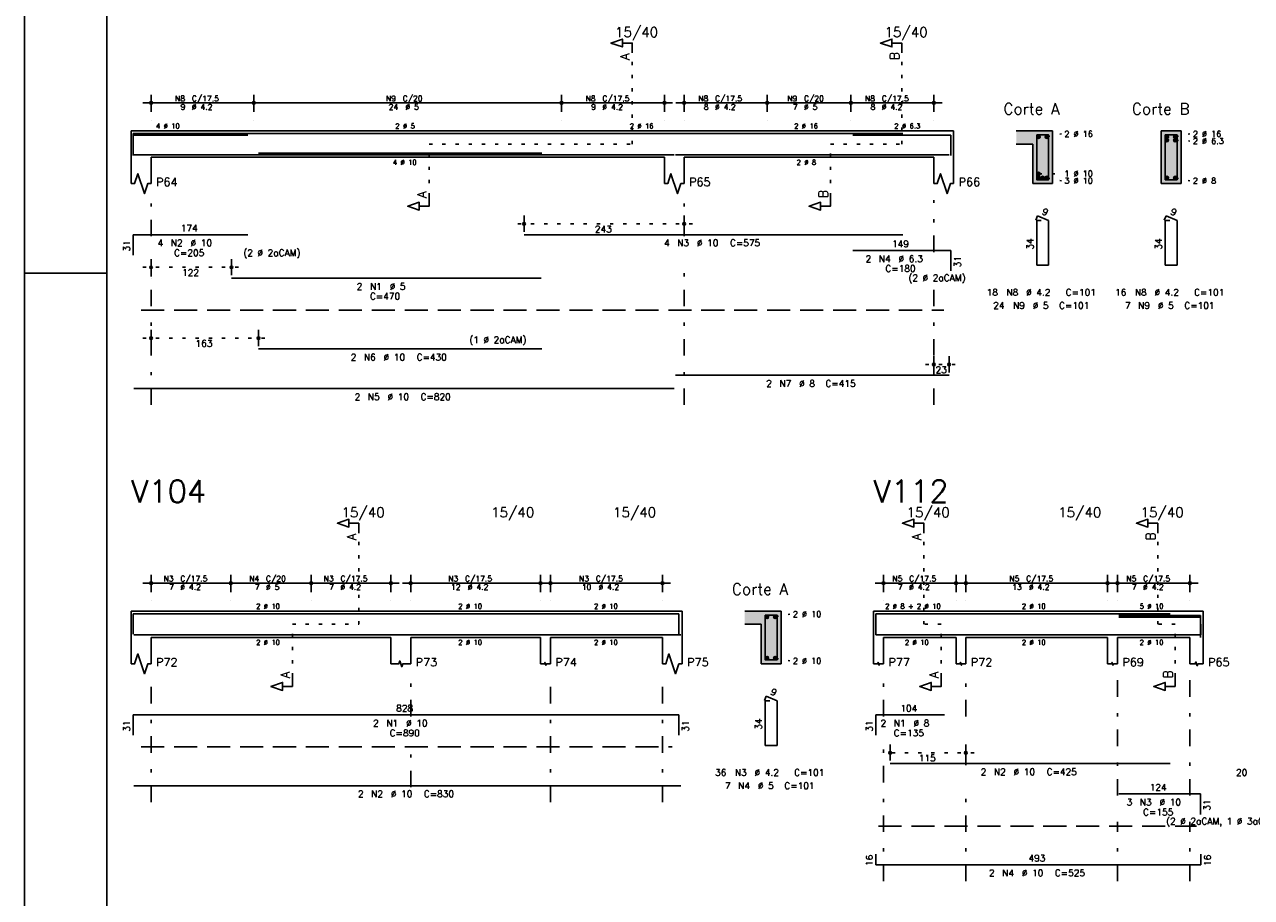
# Model space of a CAD drawing. Extents: x 0 to 119, y 0 to 84.
# Tile 3 of 11: x 0 to 37, y 40 to 67. Entities that reach past the tile are written whole.
import ezdxf

# ---------------------------------------------------------------- set-up
doc = ezdxf.new("R2010")
doc.units = 0
doc.header["$MEASUREMENT"] = 0
for name, pattern in [('ESTILO_TQS_0001', [1, 0.7, -0.3]), ('ESTILO_TQS_0002', [0.4, 0.1, -0.3]), ('ESTILO_TQS_0003', [1.5, 0.5, -0.4, 0.1, -0.5])]:
    doc.linetypes.add(name, pattern=pattern)
for name, color, linetype in [('1', 1, 'CONTINUOUS'), ('2', 2, 'CONTINUOUS'), ('4', 4, 'CONTINUOUS'), ('6', 6, 'CONTINUOUS'), ('7', 7, 'CONTINUOUS'), ('8', 8, 'CONTINUOUS'), ('9', 9, 'CONTINUOUS')]:
    doc.layers.add(name, color=color, linetype=linetype)
doc.styles.get("Standard").update_dxf_attribs({"font": 'ROMANS.SHX'})

msp = doc.modelspace()

# ---------------------------------------------------------------- linework, layer by layer
at = {"layer": '1', "linetype": 'Continuous'}
for p, q in [((0, 0), (0, 84.1)), ((0, 59.4), (2.5, 59.4))]:
    msp.add_line(p, q, dxfattribs=at)
at = {"layer": '1', "linetype": 'ESTILO_TQS_0002'}
for p, q in [((18.445, 63.32), (18.445, 66.09)), ((26.625, 63.32), (26.625, 66.09)), ((12.28, 61.735), (12.28, 63.32)), ((12.28, 63.32), (18.445, 63.32)), ((24.46, 61.735), (24.46, 63.32)), ((24.46, 63.32), (26.625, 63.32)), ((31.025, 63.545), (31.47, 63.63)), ((34.925, 63.545), (35.37, 63.63)), ((34.925, 63.44), (35.37, 63.414)), ((30.775, 62.415), (31.47, 62.426)), ((31.025, 62.295), (31.47, 62.21)), ((34.925, 62.295), (35.37, 62.21)), ((20.27, 60.9), (14.91, 60.9)), ((3.59, 59.58), (6.533, 59.58)), ((3.59, 57.43), (7.35, 57.43)), ((27.35, 56.63), (28.31, 56.63)), ((10.145, 48.74), (10.145, 51.51)), ((27.296, 48.74), (27.296, 51.51)), ((34.396, 48.74), (34.396, 51.51)), ((22.785, 48.965), (23.23, 49.05)), ((8.13, 47.155), (8.13, 48.74)), ((8.13, 48.74), (10.145, 48.74)), ((27.821, 48.74), (27.296, 48.74)), ((27.821, 47.155), (27.821, 48.74)), ((34.921, 48.74), (34.396, 48.74)), ((34.921, 47.155), (34.921, 48.74)), ((22.785, 47.715), (23.23, 47.63)), ((28.821, 44.84), (26.021, 44.84))]:
    msp.add_line(p, q, dxfattribs=at)
at = {"layer": '1', "linetype": 'ESTILO_TQS_0001'}
for p, q in [((3.54, 58.275), (27.9, 58.275)), ((3.54, 45.015), (19.66, 45.015)), ((25.921, 42.615), (35.571, 42.615))]:
    msp.add_line(p, q, dxfattribs=at)
at = {"layer": '1', "linetype": 'Continuous'}
for centre in [(30.775, 63.545), (31.025, 63.545), (34.675, 63.545), (34.675, 63.44), (34.925, 63.545), (34.925, 63.44), (30.775, 62.415), (30.775, 62.295), (30.9, 62.295), (31.025, 62.295), (34.675, 62.295), (34.925, 62.295), (22.535, 48.965), (22.785, 48.965), (22.535, 47.715), (22.785, 47.715)]:
    msp.add_circle(centre, 0.05, dxfattribs=at)
at = {"layer": '2', "linetype": 'Continuous'}
for p, q in [((3.84, 64.3), (3.84, 64.82)), ((6.96, 64.3), (6.96, 64.82)), ((6.96, 64.3), (6.96, 64.82)), ((16.3, 64.3), (16.3, 64.82)), ((16.3, 64.3), (16.3, 64.82)), ((19.42, 64.3), (19.42, 64.82)), ((20.02, 64.3), (20.02, 64.82)), ((22.54, 64.3), (22.54, 64.82)), ((22.54, 64.3), (22.54, 64.82)), ((25.08, 64.3), (25.08, 64.82)), ((25.08, 64.3), (25.08, 64.82)), ((27.6, 64.3), (27.6, 64.82)), ((3.59, 64.57), (7.21, 64.57)), ((6.71, 64.57), (16.55, 64.57)), ((16.05, 64.57), (19.67, 64.57)), ((19.77, 64.57), (22.79, 64.57)), ((22.29, 64.57), (25.33, 64.57)), ((24.83, 64.57), (27.85, 64.57)), ((3.24, 63.72), (3.24, 62.92)), ((3.24, 63.72), (3.84, 63.72)), ((3.84, 64.05), (3.84, 64.05)), ((3.84, 63.72), (19.42, 63.72)), ((6.96, 64.05), (6.96, 64.05)), ((6.96, 64.05), (6.96, 64.05)), ((16.3, 64.05), (16.3, 64.05)), ((16.3, 64.05), (16.3, 64.05)), ((19.42, 64.05), (19.42, 64.05)), ((19.42, 63.72), (20.02, 63.72)), ((20.02, 64.05), (20.02, 64.05)), ((20.02, 63.72), (27.6, 63.72)), ((22.54, 64.05), (22.54, 64.05)), ((22.54, 64.05), (22.54, 64.05)), ((25.08, 64.05), (25.08, 64.05)), ((25.08, 64.05), (25.08, 64.05)), ((27.6, 64.05), (27.6, 64.05)), ((27.6, 63.72), (28.2, 63.72)), ((28.2, 63.72), (28.2, 62.92)), ((31.2, 63.72), (30.1, 63.72)), ((31.2, 62.12), (31.2, 63.72)), ((35.1, 63.72), (34.5, 63.72)), ((34.5, 63.72), (34.5, 62.12)), ((35.1, 62.12), (35.1, 63.72)), ((30.1, 63.32), (30.6, 63.32)), ((30.6, 63.32), (30.6, 62.12)), ((3.24, 62.92), (3.24, 62.12)), ((3.84, 62.92), (19.42, 62.92)), ((3.84, 62.92), (3.84, 62.12)), ((19.42, 62.92), (19.42, 62.12)), ((20.02, 62.92), (27.6, 62.92)), ((20.02, 62.92), (20.02, 62.12)), ((27.6, 62.92), (27.6, 62.12)), ((28.2, 62.92), (28.2, 62.12)), ((30.6, 62.12), (31.2, 62.12)), ((34.5, 62.12), (35.1, 62.12)), ((15.16, 60.66), (15.16, 61.15)), ((20.02, 60.66), (20.02, 61.15)), ((15.16, 60.56), (15.16, 60.56)), ((20.02, 60.56), (20.02, 60.56)), ((3.84, 59.34), (3.84, 59.83)), ((6.283, 59.34), (6.283, 59.83)), ((3.84, 59.24), (3.84, 59.24)), ((6.283, 59.24), (6.283, 59.24)), ((3.84, 57.19), (3.84, 57.68)), ((7.1, 57.19), (7.1, 57.68)), ((3.84, 57.09), (3.84, 57.09)), ((7.1, 57.09), (7.1, 57.09)), ((27.6, 56.39), (27.6, 56.88)), ((28.06, 56.39), (28.06, 56.88)), ((27.6, 56.29), (27.6, 56.29)), ((28.06, 56.29), (28.06, 56.29)), ((3.59, 49.99), (6.51, 49.99)), ((3.84, 49.72), (3.84, 50.24)), ((6.01, 49.99), (8.95, 49.99)), ((6.26, 49.72), (6.26, 50.24)), ((6.26, 49.72), (6.26, 50.24)), ((8.45, 49.99), (11.37, 49.99)), ((8.7, 49.72), (8.7, 50.24)), ((8.7, 49.72), (8.7, 50.24)), ((11.12, 49.72), (11.12, 50.24)), ((11.47, 49.99), (15.91, 49.99)), ((11.72, 49.72), (11.72, 50.24)), ((15.66, 49.72), (15.66, 50.24)), ((15.71, 49.99), (19.61, 49.99)), ((15.96, 49.72), (15.96, 50.24)), ((19.36, 49.72), (19.36, 50.24)), ((25.821, 49.99), (28.521, 49.99)), ((26.071, 49.72), (26.071, 50.24)), ((28.271, 49.72), (28.271, 50.24)), ((28.321, 49.99), (33.121, 49.99)), ((28.571, 49.72), (28.571, 50.24)), ((32.871, 49.72), (32.871, 50.24)), ((32.921, 49.99), (35.621, 49.99)), ((33.171, 49.72), (33.171, 50.24)), ((35.371, 49.72), (35.371, 50.24)), ((3.84, 49.47), (3.84, 49.47)), ((6.26, 49.47), (6.26, 49.47)), ((6.26, 49.47), (6.26, 49.47)), ((8.7, 49.47), (8.7, 49.47)), ((8.7, 49.47), (8.7, 49.47)), ((11.12, 49.47), (11.12, 49.47)), ((11.72, 49.47), (11.72, 49.47)), ((15.66, 49.47), (15.66, 49.47)), ((15.96, 49.47), (15.96, 49.47)), ((19.36, 49.47), (19.36, 49.47)), ((26.071, 49.47), (26.071, 49.47)), ((28.271, 49.47), (28.271, 49.47)), ((28.571, 49.47), (28.571, 49.47)), ((32.871, 49.47), (32.871, 49.47)), ((33.171, 49.47), (33.171, 49.47)), ((35.371, 49.47), (35.371, 49.47)), ((3.24, 49.14), (3.24, 48.34)), ((3.24, 49.14), (3.84, 49.14)), ((3.84, 49.14), (11.12, 49.14)), ((11.12, 49.14), (11.72, 49.14)), ((11.72, 49.14), (15.66, 49.14)), ((15.66, 49.14), (15.96, 49.14)), ((15.96, 49.14), (19.36, 49.14)), ((19.36, 49.14), (19.96, 49.14)), ((19.96, 49.14), (19.96, 48.34)), ((22.96, 49.14), (21.86, 49.14)), ((22.96, 47.54), (22.96, 49.14)), ((25.771, 49.14), (25.771, 48.34)), ((25.771, 49.14), (26.071, 49.14)), ((26.071, 49.14), (28.271, 49.14)), ((28.271, 49.14), (28.571, 49.14)), ((28.571, 49.14), (32.871, 49.14)), ((32.871, 49.14), (33.171, 49.14)), ((33.171, 49.14), (35.371, 49.14)), ((35.371, 49.14), (35.771, 49.14)), ((35.771, 49.14), (35.771, 48.34)), ((21.86, 48.74), (22.36, 48.74)), ((22.36, 48.74), (22.36, 47.54)), ((3.24, 48.34), (3.24, 47.54)), ((3.84, 48.34), (11.12, 48.34)), ((3.84, 48.34), (3.84, 47.54)), ((11.12, 48.34), (11.12, 47.54)), ((11.72, 48.34), (15.66, 48.34)), ((11.72, 48.34), (11.72, 47.54)), ((15.66, 48.34), (15.66, 47.54)), ((15.96, 48.34), (19.36, 48.34)), ((15.96, 48.34), (15.96, 47.54)), ((19.36, 48.34), (19.36, 47.54)), ((19.96, 48.34), (19.96, 47.54)), ((25.771, 48.34), (25.771, 47.54)), ((26.071, 48.34), (28.271, 48.34)), ((26.071, 48.34), (26.071, 47.54)), ((28.271, 48.34), (28.271, 47.54)), ((28.571, 48.34), (32.871, 48.34)), ((28.571, 48.34), (28.571, 47.54)), ((32.871, 48.34), (32.871, 47.54)), ((33.171, 48.34), (35.371, 48.34)), ((33.171, 48.34), (33.171, 47.54)), ((35.371, 48.34), (35.371, 47.54)), ((35.771, 48.34), (35.771, 47.54)), ((22.36, 47.54), (22.96, 47.54)), ((26.271, 44.6), (26.271, 45.09)), ((28.571, 44.6), (28.571, 45.09)), ((26.271, 44.5), (26.271, 44.5)), ((28.571, 44.5), (28.571, 44.5))]:
    msp.add_line(p, q, dxfattribs=at)
at = {"layer": '2', "linetype": 'ESTILO_TQS_0003'}
for p, q in [((3.84, 60.522), (3.84, 61.62)), ((20.02, 60.522), (20.02, 61.62)), ((27.6, 60.042), (27.6, 61.62)), ((3.84, 55.4), (3.84, 59.718)), ((20.02, 55.4), (20.02, 59.718)), ((27.6, 55.4), (27.6, 59.238)), ((3.84, 43.34), (3.84, 47.04)), ((11.72, 45.942), (11.72, 47.04)), ((15.96, 43.34), (15.96, 47.04)), ((19.36, 43.34), (19.36, 47.04)), ((26.071, 45.942), (26.071, 47.04)), ((28.571, 45.942), (28.571, 47.04)), ((33.171, 43.542), (33.171, 47.04)), ((35.371, 43.542), (35.371, 47.04)), ((11.72, 43.792), (11.72, 45.138)), ((26.071, 40.94), (26.071, 45.138)), ((28.571, 44.462), (28.571, 45.138)), ((28.571, 40.94), (28.571, 43.658)), ((33.171, 40.94), (33.171, 42.738)), ((35.371, 40.94), (35.371, 42.738))]:
    msp.add_line(p, q, dxfattribs=at)
at = {"layer": '2', "linetype": 'Continuous'}
for points in [[(18.445, 66.09), (18.445, 66.39), (18.145, 66.39), (18.145, 66.27), (17.795, 66.39), (18.145, 66.51), (18.145, 66.39)], [(26.625, 66.09), (26.625, 66.39), (26.325, 66.39), (26.325, 66.27), (25.975, 66.39), (26.325, 66.51), (26.325, 66.39)], [(3.24, 62.12), (3.34, 62.12), (3.44, 62.42), (3.64, 61.82), (3.74, 62.12), (3.84, 62.12)], [(19.42, 62.12), (19.52, 62.12), (19.62, 62.42), (19.82, 61.82), (19.92, 62.12), (20.02, 62.12)], [(27.6, 62.12), (27.7, 62.12), (27.8, 62.42), (28, 61.82), (28.1, 62.12), (28.2, 62.12)], [(12.28, 61.735), (12.28, 61.435), (11.98, 61.435), (11.98, 61.315), (11.63, 61.435), (11.98, 61.555), (11.98, 61.435)], [(24.46, 61.735), (24.46, 61.435), (24.16, 61.435), (24.16, 61.315), (23.81, 61.435), (24.16, 61.555), (24.16, 61.435)], [(10.145, 51.51), (10.145, 51.81), (9.845, 51.81), (9.845, 51.69), (9.495, 51.81), (9.845, 51.93), (9.845, 51.81)], [(27.296, 51.51), (27.296, 51.81), (26.996, 51.81), (26.996, 51.69), (26.646, 51.81), (26.996, 51.93), (26.996, 51.81)], [(34.396, 51.51), (34.396, 51.81), (34.096, 51.81), (34.096, 51.69), (33.746, 51.81), (34.096, 51.93), (34.096, 51.81)], [(3.24, 47.54), (3.34, 47.54), (3.44, 47.84), (3.64, 47.24), (3.74, 47.54), (3.84, 47.54)], [(19.36, 47.54), (19.46, 47.54), (19.56, 47.84), (19.76, 47.24), (19.86, 47.54), (19.96, 47.54)], [(11.12, 47.54), (11.36, 47.54), (11.39, 47.63), (11.45, 47.45), (11.48, 47.54), (11.72, 47.54)], [(15.66, 47.54), (15.78, 47.54), (15.795, 47.585), (15.825, 47.495), (15.84, 47.54), (15.96, 47.54)], [(25.771, 47.54), (25.891, 47.54), (25.906, 47.585), (25.936, 47.495), (25.951, 47.54), (26.071, 47.54)], [(28.271, 47.54), (28.391, 47.54), (28.406, 47.585), (28.436, 47.495), (28.451, 47.54), (28.571, 47.54)], [(32.871, 47.54), (32.991, 47.54), (33.006, 47.585), (33.036, 47.495), (33.051, 47.54), (33.171, 47.54)], [(35.371, 47.54), (35.531, 47.54), (35.551, 47.6), (35.591, 47.48), (35.611, 47.54), (35.771, 47.54)], [(8.13, 47.155), (8.13, 46.855), (7.83, 46.855), (7.83, 46.735), (7.48, 46.855), (7.83, 46.975), (7.83, 46.855)], [(27.821, 47.155), (27.821, 46.855), (27.521, 46.855), (27.521, 46.735), (27.171, 46.855), (27.521, 46.975), (27.521, 46.855)], [(34.921, 47.155), (34.921, 46.855), (34.621, 46.855), (34.621, 46.735), (34.271, 46.855), (34.621, 46.975), (34.621, 46.855)]]:
    msp.add_lwpolyline(points, dxfattribs=at)
for centre, radius in [((3.84, 64.57), 0.0416), ((3.84, 64.57), 0.0208), ((6.96, 64.57), 0.0416), ((6.96, 64.57), 0.0416), ((6.96, 64.57), 0.0208), ((6.96, 64.57), 0.0208), ((16.3, 64.57), 0.0416), ((16.3, 64.57), 0.0416), ((16.3, 64.57), 0.0208), ((16.3, 64.57), 0.0208), ((19.42, 64.57), 0.0416), ((19.42, 64.57), 0.0208), ((20.02, 64.57), 0.0416), ((20.02, 64.57), 0.0208), ((22.54, 64.57), 0.0416), ((22.54, 64.57), 0.0416), ((22.54, 64.57), 0.0208), ((22.54, 64.57), 0.0208), ((25.08, 64.57), 0.0416), ((25.08, 64.57), 0.0416), ((25.08, 64.57), 0.0208), ((25.08, 64.57), 0.0208), ((27.6, 64.57), 0.0416), ((27.6, 64.57), 0.0208), ((15.16, 60.9), 0.04), ((15.16, 60.9), 0.02), ((20.02, 60.9), 0.04), ((20.02, 60.9), 0.02), ((3.84, 59.58), 0.04), ((3.84, 59.58), 0.02), ((6.283, 59.58), 0.04), ((6.283, 59.58), 0.02), ((3.84, 57.43), 0.04), ((3.84, 57.43), 0.02), ((7.1, 57.43), 0.04), ((7.1, 57.43), 0.02), ((27.6, 56.63), 0.04), ((27.6, 56.63), 0.02), ((28.06, 56.63), 0.04), ((28.06, 56.63), 0.02), ((3.84, 49.99), 0.0416), ((3.84, 49.99), 0.0208), ((6.26, 49.99), 0.0416), ((6.26, 49.99), 0.0416), ((6.26, 49.99), 0.0208), ((6.26, 49.99), 0.0208), ((8.7, 49.99), 0.0416), ((8.7, 49.99), 0.0416), ((8.7, 49.99), 0.0208), ((8.7, 49.99), 0.0208), ((11.12, 49.99), 0.0416), ((11.12, 49.99), 0.0208), ((11.72, 49.99), 0.0416), ((11.72, 49.99), 0.0208), ((15.66, 49.99), 0.0416), ((15.66, 49.99), 0.0208), ((15.96, 49.99), 0.0416), ((15.96, 49.99), 0.0208), ((19.36, 49.99), 0.0416), ((19.36, 49.99), 0.0208), ((26.071, 49.99), 0.0416), ((26.071, 49.99), 0.0208), ((28.271, 49.99), 0.0416), ((28.271, 49.99), 0.0208), ((28.571, 49.99), 0.0416), ((28.571, 49.99), 0.0208), ((32.871, 49.99), 0.0416), ((32.871, 49.99), 0.0208), ((33.171, 49.99), 0.0416), ((33.171, 49.99), 0.0208), ((35.371, 49.99), 0.0416), ((35.371, 49.99), 0.0208), ((26.271, 44.84), 0.04), ((26.271, 44.84), 0.02), ((28.571, 44.84), 0.04), ((28.571, 44.84), 0.02)]:
    msp.add_circle(centre, radius, dxfattribs=at)
at = {"layer": '4', "linetype": 'Continuous'}
for p, q in [((3.3, 63.02), (3.3, 63.64)), ((3.3, 63.64), (6.78, 63.64)), ((3.3, 62.97), (3.3, 63.59)), ((3.3, 63.59), (6.78, 63.59)), ((6.283, 63.64), (15.683, 63.64)), ((15.16, 63.64), (26.66, 63.64)), ((25.138, 63.59), (28.118, 63.59)), ((28.118, 63.59), (28.118, 62.97)), ((3.32, 63), (19.72, 63)), ((7.1, 63.05), (15.7, 63.05)), ((7.1, 63), (15.7, 63)), ((19.76, 63), (28.06, 63)), ((3.3, 48.44), (3.3, 49.06)), ((3.3, 49.06), (19.86, 49.06)), ((19.86, 49.06), (19.86, 48.44)), ((25.841, 48.44), (25.841, 49.06)), ((25.841, 49.06), (27.921, 49.06)), ((26.271, 49.06), (34.771, 49.06)), ((33.209, 49.01), (35.689, 49.01)), ((33.209, 48.96), (35.689, 48.96)), ((35.689, 49.01), (35.689, 48.39)), ((35.689, 48.96), (35.689, 48.34)), ((3.32, 48.42), (19.92, 48.42)), ((25.841, 48.74), (25.841, 48.42)), ((25.841, 48.42), (35.701, 48.42)), ((35.701, 48.42), (35.701, 48.74))]:
    msp.add_line(p, q, dxfattribs=at)
for points in [[(30.72, 63.6), (30.72, 62.24), (31.08, 62.24), (31.08, 63.6), (30.72, 63.6)], [(34.62, 63.6), (34.62, 62.24), (34.98, 62.24), (34.98, 63.6), (34.62, 63.6)], [(22.48, 49.02), (22.48, 47.66), (22.84, 47.66), (22.84, 49.02), (22.48, 49.02)]]:
    msp.add_lwpolyline(points, dxfattribs=at)
at = {"layer": '6', "linetype": 'Continuous'}
for p, q in [((30.748, 61.14), (30.694, 61.011)), ((31.08, 61), (30.748, 61.14)), ((34.648, 61.14), (34.594, 61.011)), ((34.98, 61), (34.648, 61.14)), ((30.86, 61), (30.72, 61)), ((30.72, 61), (30.72, 59.64)), ((31.08, 59.64), (31.08, 61)), ((34.76, 61), (34.62, 61)), ((34.62, 61), (34.62, 59.64)), ((34.98, 59.64), (34.98, 61)), ((3.3, 59.95), (3.3, 60.57)), ((3.3, 60.57), (6.78, 60.57)), ((15.16, 60.57), (26.66, 60.57)), ((25.138, 60.09), (28.118, 60.09)), ((28.118, 60.09), (28.118, 59.47)), ((30.72, 59.64), (31.08, 59.64)), ((34.62, 59.64), (34.98, 59.64)), ((6.283, 59.25), (15.683, 59.25)), ((7.1, 57.1), (15.7, 57.1)), ((19.76, 56.3), (28.06, 56.3)), ((3.32, 55.9), (19.72, 55.9)), ((22.508, 46.56), (22.454, 46.431)), ((22.84, 46.42), (22.508, 46.56)), ((22.62, 46.42), (22.48, 46.42)), ((22.48, 46.42), (22.48, 45.06)), ((22.84, 45.06), (22.84, 46.42)), ((3.3, 45.37), (3.3, 45.99)), ((3.3, 45.99), (19.86, 45.99)), ((19.86, 45.99), (19.86, 45.37)), ((25.841, 45.37), (25.841, 45.99)), ((25.841, 45.99), (27.921, 45.99)), ((22.48, 45.06), (22.84, 45.06)), ((26.271, 44.51), (34.771, 44.51)), ((3.32, 43.84), (19.92, 43.84)), ((33.209, 43.59), (35.689, 43.59)), ((35.689, 43.59), (35.689, 42.97)), ((25.841, 41.76), (25.841, 41.44)), ((35.701, 41.44), (35.701, 41.76)), ((25.841, 41.44), (35.701, 41.44))]:
    msp.add_line(p, q, dxfattribs=at)
at = {"layer": '8', "linetype": 'Continuous'}
msp.add_line((2.5, 83.1), (2.5, 1), dxfattribs=at)
at = {"layer": '9', "linetype": 'Continuous'}
for points in [[(30.6, 63.32), (31.2, 63.72), (30.1, 63.72)], [(30.6, 63.32), (30.1, 63.72), (30.1, 63.32)], [(30.6, 63.32), (31.2, 62.12), (31.2, 63.72)], [(35.1, 62.12), (35.1, 63.72), (34.5, 63.72)], [(35.1, 62.12), (34.5, 63.72), (34.5, 62.12)], [(30.6, 63.32), (30.6, 62.12), (31.2, 62.12)], [(30.825, 63.545), (30.75, 63.588), (30.728, 63.562)], [(30.825, 63.545), (30.728, 63.562), (30.728, 63.528)], [(30.825, 63.545), (30.728, 63.528), (30.75, 63.502)], [(30.825, 63.545), (30.784, 63.594), (30.75, 63.588)], [(30.825, 63.545), (30.75, 63.502), (30.784, 63.496)], [(30.825, 63.545), (30.813, 63.577), (30.784, 63.594)], [(30.825, 63.545), (30.784, 63.496), (30.813, 63.513)], [(30.825, 63.545), (30.813, 63.513), (30.825, 63.545)], [(31.075, 63.545), (31, 63.588), (30.978, 63.562)], [(31.075, 63.545), (30.978, 63.562), (30.978, 63.528)], [(31.075, 63.545), (30.978, 63.528), (31, 63.502)], [(31.075, 63.545), (31.034, 63.594), (31, 63.588)], [(31.075, 63.545), (31, 63.502), (31.034, 63.496)], [(31.075, 63.545), (31.063, 63.577), (31.034, 63.594)], [(31.075, 63.545), (31.034, 63.496), (31.063, 63.513)], [(31.075, 63.545), (31.063, 63.513), (31.075, 63.545)], [(34.725, 63.545), (34.65, 63.588), (34.628, 63.562)], [(34.725, 63.545), (34.628, 63.562), (34.628, 63.528)], [(34.725, 63.545), (34.628, 63.528), (34.65, 63.502)], [(34.725, 63.44), (34.65, 63.483), (34.628, 63.457)], [(34.725, 63.44), (34.628, 63.457), (34.628, 63.423)], [(34.725, 63.44), (34.628, 63.423), (34.65, 63.396)], [(34.725, 63.545), (34.684, 63.594), (34.65, 63.588)], [(34.725, 63.545), (34.65, 63.502), (34.684, 63.496)], [(34.725, 63.44), (34.684, 63.489), (34.65, 63.483)], [(34.725, 63.44), (34.65, 63.396), (34.684, 63.391)], [(34.725, 63.545), (34.713, 63.577), (34.684, 63.594)], [(34.725, 63.545), (34.684, 63.496), (34.713, 63.513)], [(34.725, 63.44), (34.713, 63.472), (34.684, 63.489)], [(34.725, 63.44), (34.684, 63.391), (34.713, 63.408)], [(34.725, 63.545), (34.713, 63.513), (34.725, 63.545)], [(34.725, 63.44), (34.713, 63.408), (34.725, 63.44)], [(34.975, 63.545), (34.9, 63.588), (34.878, 63.562)], [(34.975, 63.545), (34.878, 63.562), (34.878, 63.528)], [(34.975, 63.545), (34.878, 63.528), (34.9, 63.502)], [(34.975, 63.44), (34.9, 63.483), (34.878, 63.457)], [(34.975, 63.44), (34.878, 63.457), (34.878, 63.423)], [(34.975, 63.44), (34.878, 63.423), (34.9, 63.396)], [(34.975, 63.545), (34.934, 63.594), (34.9, 63.588)], [(34.975, 63.545), (34.9, 63.502), (34.934, 63.496)], [(34.975, 63.44), (34.934, 63.489), (34.9, 63.483)], [(34.975, 63.44), (34.9, 63.396), (34.934, 63.391)], [(34.975, 63.545), (34.963, 63.577), (34.934, 63.594)], [(34.975, 63.545), (34.934, 63.496), (34.963, 63.513)], [(34.975, 63.44), (34.963, 63.472), (34.934, 63.489)], [(34.975, 63.44), (34.934, 63.391), (34.963, 63.408)], [(34.975, 63.545), (34.963, 63.513), (34.975, 63.545)], [(34.975, 63.44), (34.963, 63.408), (34.975, 63.44)], [(30.825, 62.415), (30.75, 62.458), (30.728, 62.432)], [(30.825, 62.415), (30.728, 62.432), (30.728, 62.398)], [(30.825, 62.415), (30.728, 62.398), (30.75, 62.372)], [(30.825, 62.295), (30.75, 62.338), (30.728, 62.312)], [(30.825, 62.295), (30.728, 62.312), (30.728, 62.278)], [(30.825, 62.295), (30.728, 62.278), (30.75, 62.252)], [(30.825, 62.415), (30.784, 62.464), (30.75, 62.458)], [(30.825, 62.415), (30.75, 62.372), (30.784, 62.366)], [(30.825, 62.295), (30.784, 62.344), (30.75, 62.338)], [(30.825, 62.295), (30.75, 62.252), (30.784, 62.246)], [(30.825, 62.415), (30.813, 62.447), (30.784, 62.464)], [(30.825, 62.415), (30.784, 62.366), (30.813, 62.383)], [(30.825, 62.295), (30.813, 62.327), (30.784, 62.344)], [(30.825, 62.295), (30.784, 62.246), (30.813, 62.263)], [(30.825, 62.415), (30.813, 62.383), (30.825, 62.415)], [(30.825, 62.295), (30.813, 62.263), (30.825, 62.295)], [(30.95, 62.295), (30.875, 62.338), (30.853, 62.312)], [(30.95, 62.295), (30.853, 62.312), (30.853, 62.278)], [(30.95, 62.295), (30.853, 62.278), (30.875, 62.252)], [(30.95, 62.295), (30.909, 62.344), (30.875, 62.338)], [(30.95, 62.295), (30.875, 62.252), (30.909, 62.246)], [(30.95, 62.295), (30.938, 62.327), (30.909, 62.344)], [(30.95, 62.295), (30.909, 62.246), (30.938, 62.263)], [(30.95, 62.295), (30.938, 62.263), (30.95, 62.295)], [(31.075, 62.295), (31, 62.338), (30.978, 62.312)], [(31.075, 62.295), (30.978, 62.312), (30.978, 62.278)], [(31.075, 62.295), (30.978, 62.278), (31, 62.252)], [(31.075, 62.295), (31.034, 62.344), (31, 62.338)], [(31.075, 62.295), (31, 62.252), (31.034, 62.246)], [(31.075, 62.295), (31.063, 62.327), (31.034, 62.344)], [(31.075, 62.295), (31.034, 62.246), (31.063, 62.263)], [(31.075, 62.295), (31.063, 62.263), (31.075, 62.295)], [(34.725, 62.295), (34.65, 62.338), (34.628, 62.312)], [(34.725, 62.295), (34.628, 62.312), (34.628, 62.278)], [(34.725, 62.295), (34.628, 62.278), (34.65, 62.252)], [(34.725, 62.295), (34.684, 62.344), (34.65, 62.338)], [(34.725, 62.295), (34.65, 62.252), (34.684, 62.246)], [(34.725, 62.295), (34.713, 62.327), (34.684, 62.344)], [(34.725, 62.295), (34.684, 62.246), (34.713, 62.263)], [(34.725, 62.295), (34.713, 62.263), (34.725, 62.295)], [(34.975, 62.295), (34.9, 62.338), (34.878, 62.312)], [(34.975, 62.295), (34.878, 62.312), (34.878, 62.278)], [(34.975, 62.295), (34.878, 62.278), (34.9, 62.252)], [(34.975, 62.295), (34.934, 62.344), (34.9, 62.338)], [(34.975, 62.295), (34.9, 62.252), (34.934, 62.246)], [(34.975, 62.295), (34.963, 62.327), (34.934, 62.344)], [(34.975, 62.295), (34.934, 62.246), (34.963, 62.263)], [(34.975, 62.295), (34.963, 62.263), (34.975, 62.295)], [(35.1, 62.12), (34.5, 62.12), (35.1, 62.12)], [(22.36, 48.74), (22.96, 49.14), (21.86, 49.14)], [(22.36, 48.74), (21.86, 49.14), (21.86, 48.74)], [(22.36, 48.74), (22.96, 47.54), (22.96, 49.14)], [(22.585, 48.965), (22.51, 49.008), (22.488, 48.982)], [(22.585, 48.965), (22.488, 48.982), (22.488, 48.948)], [(22.585, 48.965), (22.488, 48.948), (22.51, 48.922)], [(22.585, 48.965), (22.544, 49.014), (22.51, 49.008)], [(22.585, 48.965), (22.51, 48.922), (22.544, 48.916)], [(22.585, 48.965), (22.573, 48.997), (22.544, 49.014)], [(22.585, 48.965), (22.544, 48.916), (22.573, 48.933)], [(22.585, 48.965), (22.573, 48.933), (22.585, 48.965)], [(22.835, 48.965), (22.76, 49.008), (22.738, 48.982)], [(22.835, 48.965), (22.738, 48.982), (22.738, 48.948)], [(22.835, 48.965), (22.738, 48.948), (22.76, 48.922)], [(22.835, 48.965), (22.794, 49.014), (22.76, 49.008)], [(22.835, 48.965), (22.76, 48.922), (22.794, 48.916)], [(22.835, 48.965), (22.823, 48.997), (22.794, 49.014)], [(22.835, 48.965), (22.794, 48.916), (22.823, 48.933)], [(22.835, 48.965), (22.823, 48.933), (22.835, 48.965)], [(22.36, 48.74), (22.36, 47.54), (22.96, 47.54)], [(22.585, 47.715), (22.51, 47.758), (22.488, 47.732)], [(22.585, 47.715), (22.488, 47.732), (22.488, 47.698)], [(22.585, 47.715), (22.488, 47.698), (22.51, 47.672)], [(22.585, 47.715), (22.544, 47.764), (22.51, 47.758)], [(22.585, 47.715), (22.51, 47.672), (22.544, 47.666)], [(22.585, 47.715), (22.573, 47.747), (22.544, 47.764)], [(22.585, 47.715), (22.544, 47.666), (22.573, 47.683)], [(22.585, 47.715), (22.573, 47.683), (22.585, 47.715)], [(22.835, 47.715), (22.76, 47.758), (22.738, 47.732)], [(22.835, 47.715), (22.738, 47.732), (22.738, 47.698)], [(22.835, 47.715), (22.738, 47.698), (22.76, 47.672)], [(22.835, 47.715), (22.794, 47.764), (22.76, 47.758)], [(22.835, 47.715), (22.76, 47.672), (22.794, 47.666)], [(22.835, 47.715), (22.823, 47.747), (22.794, 47.764)], [(22.835, 47.715), (22.794, 47.666), (22.823, 47.683)], [(22.835, 47.715), (22.823, 47.683), (22.835, 47.715)]]:
    msp.add_solid(points, dxfattribs=at)

# ---------------------------------------------------------------- texts
at = {"layer": '2', "linetype": 'Continuous'}
for s, height, p in [('15/40', 0.3, (17.92, 66.57)), ('15/40', 0.3, (26.1, 66.57)), ('C/17.5', 0.17, (5.077, 64.621)), ('C/20', 0.17, (11.477, 64.621)), ('C/17.5', 0.17, (17.537, 64.621)), ('C/17.5', 0.17, (20.957, 64.621)), ('C/20', 0.17, (23.657, 64.621)), ('C/17.5', 0.17, (26.017, 64.621)), ('N8', 0.17, (4.567, 64.621)), ('9', 0.17, (4.737, 64.366)), ('%%c 4.2', 0.17, (5.077, 64.366)), ('N9', 0.17, (10.967, 64.621)), ('24', 0.17, (11.052, 64.366)), ('%%c 5', 0.17, (11.562, 64.366)), ('N8', 0.17, (17.027, 64.621)), ('9', 0.17, (17.197, 64.366)), ('%%c 4.2', 0.17, (17.537, 64.366)), ('N8', 0.17, (20.447, 64.621)), ('8', 0.17, (20.617, 64.366)), ('%%c 4.2', 0.17, (20.957, 64.366)), ('N9', 0.17, (23.147, 64.621)), ('7', 0.17, (23.317, 64.366)), ('%%c 5', 0.17, (23.657, 64.366)), ('N8', 0.17, (25.507, 64.621)), ('8', 0.17, (25.677, 64.366)), ('%%c 4.2', 0.17, (26.017, 64.366)), ('Corte A', 0.34, (29.71, 64.22)), ('Corte B', 0.34, (33.61, 64.22)), ('4 %%c 10', 0.15, (3.99, 63.795)), ('2 %%c 5', 0.15, (11.255, 63.795)), ('2 %%c 16', 0.15, (18.37, 63.795)), ('2 %%c 16', 0.15, (23.36, 63.795)), ('2 %%c 6.3', 0.15, (26.4, 63.795)), ('2 %%c 16', 0.18, (31.56, 63.54)), ('2 %%c 16', 0.18, (35.46, 63.54)), ('2 %%c 6.3', 0.18, (35.46, 63.324)), ('4 %%c 10', 0.15, (11.18, 62.695)), ('2 %%c 8', 0.15, (23.435, 62.695)), ('P64', 0.25, (3.99, 62.045)), ('P65', 0.25, (20.17, 62.045)), ('P66', 0.25, (28.35, 62.045)), ('3 %%c 10', 0.18, (31.56, 62.12)), ('1 %%c 10', 0.18, (31.56, 62.336)), ('2 %%c 8', 0.18, (35.46, 62.12)), ('174', 0.2, (4.74, 60.67)), ('243', 0.2, (17.31, 60.64)), ('4', 0.2, (4.04, 60.22)), ('N2', 0.2, (4.44, 60.22)), ('%%c 10', 0.2, (5.04, 60.22)), ('4', 0.2, (19.41, 60.22)), ('N3', 0.2, (19.81, 60.22)), ('%%c 10', 0.2, (20.41, 60.22)), ('C=575', 0.2, (21.41, 60.22)), ('149', 0.2, (26.328, 60.19)), ('C=205', 0.2, (4.54, 59.92)), ('(2 %%c 2aCAM)', 0.2, (6.64, 59.92)), ('2', 0.2, (25.528, 59.74)), ('N4', 0.2, (25.928, 59.74)), ('C=180', 0.2, (26.128, 59.44)), ('%%c 6.3', 0.2, (26.528, 59.74)), ('122', 0.2, (4.781, 59.32)), ('(2 %%c 2aCAM)', 0.2, (26.828, 59.16)), ('2', 0.2, (10.083, 58.9)), ('N1', 0.2, (10.483, 58.9)), ('%%c 5', 0.2, (11.083, 58.9)), ('18', 0.2, (29.2, 58.72)), ('N8', 0.2, (29.8, 58.72)), ('%%c 4.2', 0.2, (30.4, 58.72)), ('C=101', 0.2, (31.6, 58.72)), ('16', 0.2, (33.1, 58.72)), ('N8', 0.2, (33.7, 58.72)), ('%%c 4.2', 0.2, (34.3, 58.72)), ('C=101', 0.2, (35.5, 58.72)), ('C=470', 0.2, (10.483, 58.6)), ('24', 0.2, (29.4, 58.32)), ('N9', 0.2, (30, 58.32)), ('%%c 5', 0.2, (30.6, 58.32)), ('C=101', 0.2, (31.4, 58.32)), ('7', 0.2, (33.4, 58.32)), ('N9', 0.2, (33.8, 58.32)), ('%%c 5', 0.2, (34.4, 58.32)), ('C=101', 0.2, (35.2, 58.32)), ('163', 0.2, (5.19, 57.17)), ('(1 %%c 2aCAM)', 0.2, (13.5, 57.28)), ('2', 0.2, (9.9, 56.75)), ('N6', 0.2, (10.3, 56.75)), ('%%c 10', 0.2, (10.9, 56.75)), ('C=430', 0.2, (11.9, 56.75)), ('23', 0.2, (27.65, 56.37)), ('2', 0.2, (22.51, 55.95)), ('N7', 0.2, (22.91, 55.95)), ('%%c 8', 0.2, (23.51, 55.95)), ('C=415', 0.2, (24.31, 55.95)), ('2', 0.2, (10.02, 55.55)), ('N5', 0.2, (10.42, 55.55)), ('%%c 10', 0.2, (11.02, 55.55)), ('C=820', 0.2, (12.02, 55.55)), ('15/40', 0.3, (9.62, 51.99)), ('15/40', 0.3, (14.16, 51.99)), ('15/40', 0.3, (17.86, 51.99)), ('15/40', 0.3, (26.771, 51.99)), ('15/40', 0.3, (31.371, 51.99)), ('15/40', 0.3, (33.871, 51.99)), ('N3', 0.17, (4.217, 50.041)), ('7', 0.17, (4.387, 49.786)), ('C/17.5', 0.17, (4.727, 50.041)), ('%%c 4.2', 0.17, (4.727, 49.786)), ('N4', 0.17, (6.817, 50.041)), ('7', 0.17, (6.987, 49.786)), ('C/20', 0.17, (7.327, 50.041)), ('%%c 5', 0.17, (7.327, 49.786)), ('N3', 0.17, (9.077, 50.041)), ('7', 0.17, (9.247, 49.786)), ('C/17.5', 0.17, (9.587, 50.041)), ('%%c 4.2', 0.17, (9.587, 49.786)), ('N3', 0.17, (12.857, 50.041)), ('12', 0.17, (12.942, 49.786)), ('C/17.5', 0.17, (13.367, 50.041)), ('%%c 4.2', 0.17, (13.452, 49.786)), ('N3', 0.17, (16.827, 50.041)), ('10', 0.17, (16.912, 49.786)), ('C/17.5', 0.17, (17.337, 50.041)), ('%%c 4.2', 0.17, (17.422, 49.786)), ('Corte A', 0.34, (21.47, 49.64)), ('N5', 0.17, (26.338, 50.041)), ('7', 0.17, (26.508, 49.786)), ('%%c 4.2', 0.17, (26.848, 49.786)), ('C/17.5', 0.17, (26.848, 50.041)), ('N5', 0.17, (29.888, 50.041)), ('13', 0.17, (29.973, 49.786)), ('C/17.5', 0.17, (30.398, 50.041)), ('%%c 4.2', 0.17, (30.483, 49.786)), ('N5', 0.17, (33.438, 50.041)), ('7', 0.17, (33.608, 49.786)), ('%%c 4.2', 0.17, (33.948, 49.786)), ('C/17.5', 0.17, (33.948, 50.041)), ('2 %%c 10', 0.15, (7.03, 49.215)), ('2 %%c 10', 0.15, (13.165, 49.215)), ('2 %%c 10', 0.15, (17.285, 49.215)), ('2 %%c 8 + 2 %%c 10', 0.15, (26.121, 49.215)), ('2 %%c 10', 0.15, (30.271, 49.215)), ('5 %%c 10', 0.15, (33.846, 49.215)), ('2 %%c 10', 0.18, (23.32, 48.96)), ('2 %%c 10', 0.15, (7.03, 48.115)), ('2 %%c 10', 0.15, (13.165, 48.115)), ('2 %%c 10', 0.15, (17.285, 48.115)), ('2 %%c 10', 0.15, (26.721, 48.115)), ('2 %%c 10', 0.15, (30.271, 48.115)), ('2 %%c 10', 0.15, (33.846, 48.115)), ('P72', 0.25, (3.99, 47.465)), ('P73', 0.25, (11.87, 47.465)), ('P74', 0.25, (16.11, 47.465)), ('P75', 0.25, (20.11, 47.465)), ('2 %%c 10', 0.18, (23.32, 47.54)), ('P77', 0.25, (26.221, 47.465)), ('P72', 0.25, (28.721, 47.465)), ('P69', 0.25, (33.321, 47.465)), ('P65', 0.25, (35.921, 47.465)), ('828', 0.2, (11.28, 46.09)), ('104', 0.2, (26.581, 46.09)), ('2', 0.2, (10.58, 45.64)), ('N1', 0.2, (10.98, 45.64)), ('%%c 10', 0.2, (11.58, 45.64)), ('2', 0.2, (25.981, 45.64)), ('N1', 0.2, (26.381, 45.64)), ('%%c 8', 0.2, (26.981, 45.64)), ('C=890', 0.2, (11.08, 45.34)), ('C=135', 0.2, (26.381, 45.34)), ('115', 0.2, (27.141, 44.58)), ('36', 0.2, (20.96, 44.14)), ('N3', 0.2, (21.56, 44.14)), ('%%c 4.2', 0.2, (22.16, 44.14)), ('C=101', 0.2, (23.36, 44.14)), ('2', 0.2, (29.021, 44.16)), ('N2', 0.2, (29.421, 44.16)), ('%%c 10', 0.2, (30.021, 44.16)), ('C=425', 0.2, (31.021, 44.16)), ('20', 0.2, (36.771, 44.14)), ('%%c 5', 0.2, (22.26, 43.74)), ('C=101', 0.2, (23.06, 43.74)), ('2', 0.2, (10.12, 43.49)), ('N2', 0.2, (10.52, 43.49)), ('%%c 10', 0.2, (11.12, 43.49)), ('C=830', 0.2, (12.12, 43.49)), ('7', 0.2, (21.26, 43.74)), ('N4', 0.2, (21.66, 43.74)), ('124', 0.2, (34.149, 43.69)), ('3', 0.2, (33.449, 43.24)), ('N3', 0.2, (33.849, 43.24)), ('%%c 10', 0.2, (34.449, 43.24)), ('C=155', 0.2, (33.949, 42.94)), ('(2 %%c 2aCAM, 1 %%c 3aCAM)', 0.2, (34.649, 42.66)), ('493', 0.2, (30.471, 41.54)), ('2', 0.2, (29.271, 41.09)), ('N4', 0.2, (29.671, 41.09)), ('%%c 10', 0.2, (30.271, 41.09)), ('C=525', 0.2, (31.271, 41.09))]:
    msp.add_text(s, height=height, dxfattribs=at).set_placement(p)
for s, height, rotation, p in [('A', 0.272, 90, (18.363, 65.872)), ('B', 0.272, 90, (26.543, 65.872)), ('A', 0.272, 90, (12.198, 61.681)), ('B', 0.272, 90, (24.378, 61.681)), ('9', 0.2, 337.1146, (30.861, 61.201)), ('9', 0.2, 337.1146, (34.761, 61.201)), ('31', 0.2, 90, (3.2, 60.06)), ('34', 0.2, 90, (30.62, 60.12)), ('34', 0.2, 90, (34.52, 60.12)), ('31', 0.2, 90, (28.418, 59.58)), ('A', 0.272, 90, (10.063, 51.292)), ('A', 0.272, 90, (27.215, 51.292)), ('B', 0.272, 90, (34.315, 51.292)), ('A', 0.272, 90, (8.048, 47.101)), ('A', 0.272, 90, (27.74, 47.101)), ('B', 0.272, 90, (34.84, 47.101)), ('9', 0.2, 337.1146, (22.621, 46.621)), ('34', 0.2, 90, (22.38, 45.54)), ('31', 0.2, 90, (3.2, 45.48)), ('31', 0.2, 90, (20.16, 45.48)), ('31', 0.2, 90, (25.741, 45.48)), ('31', 0.2, 90, (35.989, 43.08)), ('16', 0.2, 90, (25.741, 41.4)), ('16', 0.2, 90, (36.001, 41.4))]:
    msp.add_text(s, height=height, rotation=rotation, dxfattribs=at).set_placement(p)
at = {"layer": '7', "linetype": 'Continuous'}
for s, p in [('V104', (3.24, 52.44)), ('V112', (25.771, 52.44))]:
    msp.add_text(s, height=0.68, dxfattribs=at).set_placement(p)

doc.saveas('drawing.dxf')
